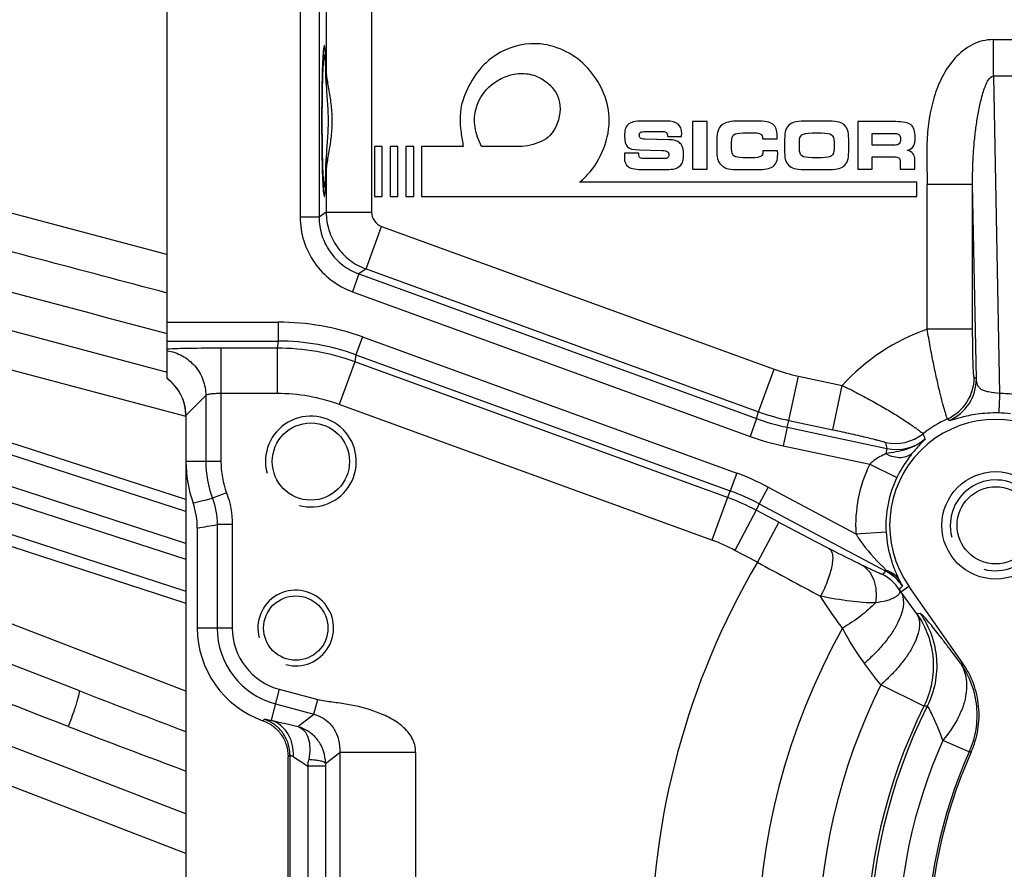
# Model space of a CAD drawing. Header units: millimetres. Extents: x 0 to 1189, y 0 to 841.
# Tile 31 of 68: x 450 to 503, y 402 to 447. Entities that reach past the tile are written whole.
import ezdxf

# ---------------------------------------------------------------- set-up
doc = ezdxf.new("R2010")
doc.units = ezdxf.units.MM
doc.header["$LTSCALE"] = 65.395
doc.layers.get('0').update_dxf_attribs({"linetype": 'CONTINUOUS'})
doc.layers.add('3_ALL_AXES', color=7, linetype='CONTINUOUS')
doc.layers.add('LAY0001', color=7, linetype='CONTINUOUS')
doc.styles.get("Standard").update_dxf_attribs({"font": 'arial.ttf'})
doc.dimstyles.new('DIMSTYLE_2', dxfattribs={"dimtxt": 3, "dimasz": 3, "dimexe": 2, "dimexo": 1.5, "dimgap": 0.75, "dimtad": 1, "dimdec": 1, "dimlfac": 2.5, "dimdsep": 46, "dimtxsty": 'Standard', "dimblk": '_FILLED', "dimblk1": '_FILLED', "dimblk2": '_FILLED', "dimcen": 0.09, "dimadec": 1, "dimazin": 2, "dimtp": 0.5, "dimtm": 0.5, "dimtfac": 1, "dimtdec": 1, "dimtofl": 0, "dimtmove": 0, "dimatfit": 3, "dimldrblk": '_FILLED', "dimfxl": 0, "dimtolj": 1, "dimarcsym": 0})
doc.dimstyles.new('DIMSTYLE_4', dxfattribs={"dimtxt": 3, "dimasz": 3, "dimexe": 2, "dimexo": 1.5, "dimgap": 0.75, "dimtad": 1, "dimdec": 1, "dimlfac": 2.5, "dimdsep": 46, "dimtxsty": 'Standard', "dimblk": '_FILLED', "dimblk1": '_FILLED', "dimblk2": '_FILLED', "dimcen": 0.09, "dimadec": 1, "dimazin": 2, "dimtp": 0.8, "dimtm": 0.8, "dimtfac": 1, "dimtdec": 1, "dimtofl": 0, "dimtmove": 0, "dimatfit": 3, "dimldrblk": '_FILLED', "dimfxl": 0, "dimtolj": 1, "dimarcsym": 0})

# ---------------------------------------------------------------- blocks, each defined once
blk = doc.blocks.new('_FILLED')
at = {"color": 0, "linetype": 'ByBlock'}
blk.add_solid([(0, 0), (-1, 0.25), (-1, -0.25)], dxfattribs=at)
blk = doc.blocks.new('*D10')
at = {"color": 2, "linetype": 'Continuous'}
for p, q in [((704.574, 569.679), (376.741, 569.679)), ((378.741, 569.679), (378.741, 483.679)), ((378.741, 397.679), (378.741, 483.679)), ((501.79, 397.679), (376.741, 397.679))]:
    blk.add_line(p, q, dxfattribs=at)
at = {"color": 2, "linetype": 'Continuous', "xscale": 3, "yscale": 3, "zscale": 3}
for p, rotation in [((378.741, 569.679), 90), ((378.741, 397.679), 270)]:
    blk.add_blockref('_FILLED', p, dxfattribs=dict(at, rotation=rotation))
at = {"color": 2, "linetype": 'Continuous', "insert": (374.991, 483.679), "char_height": 3, "width": 6.99257, "attachment_point": 2, "rotation": 90, "line_spacing_factor": 0.9}
blk.add_mtext('430', dxfattribs=at)
blk = doc.blocks.new('*D11')
at = {"color": 2, "linetype": 'Continuous'}
for p, q in [((704.574, 569.679), (365.421, 569.679)), ((367.421, 569.679), (367.421, 450.479)), ((367.421, 331.279), (367.421, 450.479)), ((474.874, 331.279), (365.421, 331.279))]:
    blk.add_line(p, q, dxfattribs=at)
at = {"color": 2, "linetype": 'Continuous', "xscale": 3, "yscale": 3, "zscale": 3}
for p, rotation in [((367.421, 569.679), 90), ((367.421, 331.279), 270)]:
    blk.add_blockref('_FILLED', p, dxfattribs=dict(at, rotation=rotation))
at = {"color": 2, "linetype": 'Continuous', "insert": (363.671, 450.479), "char_height": 3, "width": 6.99257, "attachment_point": 2, "rotation": 90, "line_spacing_factor": 0.9}
blk.add_mtext('596', dxfattribs=at)
blk = doc.blocks.new('*D12')
at = {"color": 2, "linetype": 'Continuous'}
for p, q in [((458.274, 450.308), (458.274, 591.679)), ((524.674, 420.562), (524.674, 591.679)), ((458.274, 589.679), (491.474, 589.679)), ((524.674, 589.679), (491.474, 589.679))]:
    blk.add_line(p, q, dxfattribs=at)
at = {"color": 2, "linetype": 'Continuous', "xscale": 3, "yscale": 3, "zscale": 3, "rotation": 180}
blk.add_blockref('_FILLED', (458.274, 589.679), dxfattribs=at)
at = {"color": 2, "linetype": 'Continuous', "xscale": 3, "yscale": 3, "zscale": 3}
blk.add_blockref('_FILLED', (524.674, 589.679), dxfattribs=at)
at = {"color": 2, "linetype": 'Continuous', "insert": (491.474, 593.429), "char_height": 3, "width": 6.99257, "attachment_point": 2, "line_spacing_factor": 0.9}
blk.add_mtext('166', dxfattribs=at)

msp = doc.modelspace()

# ---------------------------------------------------------------- linework, layer by layer
at = {"color": 7, "linetype": 'Continuous'}
for p, q in [((458.274, 428.065), (458.274, 458.832)), ((477.826, 445.763), (477.474, 445.763)), ((484.645, 441.673), (483.478, 441.673)), ((486.032, 441.643), (486.032, 439.139)), ((486.798, 441.643), (486.032, 441.643)), ((486.798, 439.139), (486.798, 441.643)), ((489.357, 441.673), (488.503, 441.673)), ((493.042, 441.673), (492.142, 441.673)), ((494.757, 441.643), (494.757, 439.139)), ((496.768, 441.643), (494.757, 441.643)), ((483.584, 441.123), (484.465, 441.123)), ((412.558, 440.574), (458.274, 428.405)), ((484.78, 440.689), (483.522, 440.71)), ((484.717, 440.874), (484.717, 440.864)), ((484.717, 440.864), (485.454, 440.864)), ((487.321, 440.71), (487.321, 440.027)), ((488.099, 440.207), (488.099, 440.555)), ((488.716, 441.048), (489.328, 441.048)), ((489.732, 440.765), (489.732, 440.74)), ((489.732, 440.74), (490.499, 440.74)), ((490.899, 440.71), (490.899, 440.027)), ((491.678, 440.207), (491.678, 440.555)), ((492.349, 441.048), (492.838, 441.048)), ((493.509, 440.568), (493.509, 440.213)), ((494.284, 440.042), (494.284, 440.74)), ((495.524, 440.407), (495.524, 441.019)), ((495.524, 441.019), (496.74, 441.019)), ((469.226, 440.323), (469.226, 437.679)), ((469.642, 440.323), (469.226, 440.323)), ((469.642, 437.679), (469.642, 440.323)), ((470.058, 440.323), (470.058, 437.679)), ((470.474, 440.323), (470.058, 440.323)), ((470.474, 437.679), (470.474, 440.323)), ((470.89, 440.323), (470.89, 437.679)), ((471.306, 440.323), (470.89, 440.323)), ((471.306, 437.679), (471.306, 440.323)), ((471.722, 440.323), (471.722, 437.679)), ((473.926, 440.323), (471.722, 440.323)), ((477.022, 440.323), (474.882, 440.323)), ((483.209, 440.148), (484.41, 440.121)), ((489.752, 440.106), (489.752, 440.079)), ((490.527, 440.106), (489.752, 440.106)), ((496.74, 440.407), (495.524, 440.407)), ((483.199, 439.973), (482.444, 439.971)), ((483.199, 439.928), (483.199, 439.973)), ((484.517, 439.687), (483.557, 439.687)), ((489.16, 439.734), (488.716, 439.734)), ((492.838, 439.734), (492.352, 439.734)), ((495.524, 439.139), (495.524, 439.78)), ((495.524, 439.78), (496.664, 439.78)), ((497.009, 439.521), (497.009, 439.139)), ((497.774, 439.139), (497.774, 439.652)), ((483.485, 439.109), (484.504, 439.109)), ((486.032, 439.139), (486.798, 439.139)), ((488.503, 439.109), (489.357, 439.109)), ((492.145, 439.109), (493.042, 439.109)), ((494.757, 439.139), (495.524, 439.139)), ((497.009, 439.139), (497.774, 439.139)), ((458.259, 434.617), (445.422, 438.035)), ((497.874, 438.443), (480.07, 438.443)), ((497.874, 437.679), (497.874, 438.443)), ((469.226, 437.679), (469.642, 437.679)), ((470.058, 437.679), (470.474, 437.679)), ((470.89, 437.679), (471.306, 437.679)), ((471.722, 437.679), (497.874, 437.679)), ((459.265, 421.034), (409.918, 437.068)), ((408.682, 433.264), (459.265, 416.828)), ((453.62, 411.57), (408.758, 428.876)), ((459.265, 426.198), (459.265, 369.16)), ((459.274, 426.116), (459.274, 423.679)), ((459.874, 420.164), (459.874, 414.879)), ((459.265, 402.962), (436.837, 411.613)), ((464.669, 379.758), (464.669, 408.093))]:
    msp.add_line(p, q, dxfattribs=at)
at = {"color": 9, "linetype": 'Continuous'}
for p, q in [((465.308, 448.808), (465.308, 436.598)), ((466.307, 448.808), (466.307, 436.598)), ((501.93, 444.051), (501.93, 445.979)), ((501.93, 445.979), (503.417, 445.979)), ((501.93, 444.051), (502.253, 427.281)), ((503.417, 444.051), (501.93, 444.051)), ((411.297, 438.84), (459.262, 426.072)), ((498.432, 430.67), (498.432, 438.326)), ((500.83, 438.326), (498.432, 438.326)), ((501.027, 428.046), (500.83, 438.326)), ((500.83, 430.67), (500.83, 438.326)), ((459.265, 421.665), (410.79, 437.416)), ((466.307, 436.598), (465.308, 436.598)), ((466.682, 436.861), (466.307, 436.598)), ((459.265, 419.352), (408.664, 435.793)), ((408.417, 435.032), (459.265, 418.511)), ((468.786, 433.855), (468.412, 433.593)), ((468.412, 433.593), (468.07, 432.654)), ((468.412, 433.593), (489.416, 425.948)), ((409.183, 432.47), (459.265, 416.198)), ((468.07, 432.654), (489.074, 425.009)), ((459.265, 411.536), (408.756, 431.02)), ((458.274, 431.045), (464.153, 431.045)), ((464.153, 431.045), (464.153, 430.045)), ((500.83, 430.67), (498.432, 430.67)), ((468.597, 430.261), (468.255, 429.322)), ((468.597, 430.261), (488.366, 423.065)), ((458.274, 430.045), (464.153, 430.045)), ((461.122, 429.671), (461.122, 423.679)), ((464.087, 429.671), (461.122, 429.671)), ((464.153, 430.045), (464.087, 429.671)), ((464.087, 429.671), (464.087, 427.272)), ((468.255, 429.322), (468.189, 428.948)), ((468.255, 429.322), (488.024, 422.126)), ((468.189, 428.948), (467.368, 426.694)), ((487.872, 421.784), (468.189, 428.948)), ((460.322, 427.164), (459.274, 426.116)), ((460.322, 427.164), (460.322, 423.679)), ((464.087, 427.272), (461.122, 427.272)), ((487.051, 419.53), (467.368, 426.694)), ((489.416, 425.948), (489.519, 426.309)), ((489.416, 425.948), (489.074, 425.009)), ((491.024, 425.487), (490.816, 424.51)), ((491.024, 425.487), (491.127, 425.848)), ((491.024, 425.487), (496.296, 424.367)), ((490.816, 424.51), (495.393, 423.537)), ((496.296, 424.367), (496.238, 424.091)), ((461.122, 423.679), (459.274, 423.679)), ((495.393, 423.537), (496.831, 422.839)), ((488.366, 423.065), (488.024, 422.126)), ((490.022, 422.328), (489.553, 421.446)), ((490.022, 422.328), (494.663, 419.861)), ((461.42, 422.021), (460.671, 421.742)), ((488.024, 422.126), (487.872, 421.784)), ((487.872, 421.784), (487.051, 419.53)), ((489.553, 421.446), (489.4, 421.103)), ((489.553, 421.446), (496.239, 417.891)), ((489.4, 421.103), (488.274, 418.985)), ((490.588, 420.472), (489.4, 421.103)), ((460.922, 420.347), (460.922, 414.879)), ((461.722, 420.347), (460.922, 420.347)), ((461.722, 420.347), (461.722, 414.879)), ((490.588, 420.472), (489.462, 418.354)), ((494.663, 419.861), (496.259, 419.957)), ((489.462, 418.354), (488.274, 418.985)), ((496.268, 417.946), (496.239, 417.891)), ((497.887, 415.629), (497.038, 416.799)), ((498.066, 415.643), (497.887, 415.629)), ((461.722, 414.879), (459.874, 414.879)), ((464.206, 411.641), (463.768, 410.005)), ((464.206, 411.641), (466.24, 411.096)), ((498.256, 410.75), (495.977, 411.878)), ((466.033, 410.324), (466.24, 411.096)), ((463.999, 410.869), (466.033, 410.324)), ((498.43, 410.752), (498.256, 410.75)), ((465.182, 409.671), (466.033, 410.324)), ((500.641, 408.328), (499.254, 408.943)), ((466.645, 407.726), (467.407, 408.31)), ((467.407, 408.31), (467.407, 380.253)), ((471.405, 408.31), (467.407, 408.31)), ((471.405, 408.31), (471.405, 387.099)), ((464.768, 408.164), (464.768, 379.701)), ((465.706, 407.585), (465.706, 381.024)), ((466.644, 407.585), (465.706, 407.585)), ((466.644, 407.585), (466.644, 381.024))]:
    msp.add_line(p, q, dxfattribs=at)
at = {"color": 7, "linetype": 'Continuous'}
for radius in [2.84, 2.04]:
    msp.add_circle((502.046, 420.306), radius, dxfattribs=at)
for centre, radius, start, end in [((524.674, 397.679), 130.8, 73.06509, 349.87209), ((524.674, 397.679), 122.8, 71.3004, 349.20448), ((456.876, 426.117), 2.398, 50.8658, 54.3413), ((456.876, 426.117), 2.398, 12.6996, 50.865), ((456.878, 426.117), 2.395, 11.894, 12.7057), ((457.262, 426.198), 2.003, 10.7208, 11.8938), ((457.26, 426.197), 2.005, 9.1798, 10.7208), ((457.26, 426.197), 2.005, 8.4466, 9.1798), ((457.259, 426.197), 2.006, 0.0064, 8.4415), ((465.874, 423.679), 6.6, 180, 199.3723), ((455.848, 420.159), 4.026, 0.0687, 19.3036), ((465.074, 414.879), 5.2, 180, 250.4977)]:
    msp.add_arc(centre, radius, start, end, dxfattribs=at)
at = {"color": 9, "linetype": 'Continuous'}
for centre, radius, start, end in [((524.674, 397.679), 122.104, 93.89325, 158.10675), ((524.674, 397.679), 117.801, 94.02134, 157.97866), ((464.153, 418.053), 12.992, 70, 90), ((464.087, 417.675), 11.996, 70.0024, 89.9976), ((464.153, 418.054), 11.991, 69.9989, 90.0011), ((498.509, 428.124), 2.402, 294.3801, 359.9507), ((483.932, 401.81), 31.314, 56.9116, 57.1658), ((498.626, 428.048), 2.402, 293.8724, 359.95), ((464.087, 417.678), 9.594, 69.9999, 90.0001), ((502.046, 419.489), 7.794, 82.2756, 88.4793), ((502.046, 420.454), 5.795, 82.2259, 88.4694), ((493.521, 437.231), 12.006, 250.0045, 257.9955), ((487.855, 412.414), 17.846, 48.8504, 49.2632), ((493.522, 437.233), 13.008, 250.0049, 257.9951), ((518.665, 432.459), 21.723, 199.6657, 200.4832), ((534.441, 433.643), 39.257, 193.1944, 193.6686), ((496.795, 426.711), 2.397, 257.9827, 309.3586), ((465.874, 423.679), 5.551, 180, 200.4191), ((465.874, 423.679), 4.752, 180, 200.4191), ((502.046, 420.306), 7.397, 154.1011, 183.4547), ((483.916, 410.842), 13.008, 62.0049, 69.9951), ((502.046, 420.306), 5.798, 154.1011, 183.4547), ((483.917, 410.845), 12.006, 62.0045, 69.9955), ((447.44, 473.194), 53.126, 283.2843, 284.4215), ((483.763, 410.498), 12.01, 62.0058, 69.9942), ((440.279, 535.048), 116.543, 279.67933, 280.20271), ((612.535, 649.715), 259.66, 241.98892, 242.65769), ((483.765, 410.503), 9.606, 62.0049, 69.9951), ((524.674, 397.679), 40.833, 149.5802, 210.4198), ((727.63, 857.263), 499.365, 241.51417, 241.94865), ((546.406, 372.067), 67.945, 137.59059, 137.79357), ((494.949, 415.593), 2.401, 33.6033, 61.9821), ((495.114, 415.774), 2.397, 33.1716, 62.008), ((522.502, 390.364), 36.855, 133.5268, 133.8954), ((501.879, 420.408), 6.038, 215.2631, 216.6966), ((465.074, 414.879), 4.151, 180, 255), ((465.074, 414.879), 3.352, 180, 255), ((524.674, 397.679), 35.199, 150.7581, 209.2419), ((503.747, 419.624), 10.879, 205.8894, 217.437), ((923.807, 1630.43), 1306.405, 248.905376, 249.170505), ((524.674, 397.679), 32.018, 153.6733, 206.3267), ((524.674, 397.679), 29.474, 153.6733, 206.3267), ((524.674, 397.679), 29.32, 153.5197, 206.4803), ((453.522, 420.338), 14.272, 313.4533, 313.9008), ((686.141, 1014.651), 648.321, 248.929271, 249.516099), ((524.674, 397.679), 27.803, 156.1013, 203.8987), ((524.674, 397.679), 26.287, 156.1013, 203.8987), ((450.421, 428.255), 24.688, 305.2484, 305.5309), ((455.009, 409.638), 10.892, 349.1346, 350.9321), ((489.851, 407.586), 23.207, 179.6553, 180.0026)]:
    msp.add_arc(centre, radius, start, end, dxfattribs=at)
at = {"color": 2, "linetype": 'Continuous'}
for centre, radius in [((465.874, 423.679), 2.4), ((502.046, 420.306), 2.4), ((465.074, 414.879), 2)]:
    msp.add_arc(centre, radius, 255, 195, dxfattribs=at)
msp.add_ellipse((466.581, 441.679), major_axis=(0, 4), ratio=0.034921, start_param=5.478028, end_param=10.229935, dxfattribs=at)
at = {"color": 7, "linetype": 'Continuous'}
msp.add_ellipse((456.872, 426.113), major_axis=(-1.699, -1.699), ratio=0.998783, start_param=8.639989, end_param=9.587646, dxfattribs=at)
for points, knots in [([(477.474, 445.763), (476.732, 445.721), (475.081, 445.105), (474.176, 443.599), (473.894, 442.751)], [0, 0, 0, 0, 0.453973, 1, 1, 1, 1]), ([(474.882, 440.323), (474.731, 440.644), (474.472, 441.319), (474.536, 442.548), (475.195, 443.493), (476.053, 444.016), (476.828, 444.229), (477.674, 444.147), (478.361, 443.743), (478.739, 443.33), (478.862, 443.094), (478.879, 443.058)], [0, 0, 0, 0, 0.140529, 0.281331, 0.47051, 0.567651, 0.67609, 0.782993, 0.894955, 0.98415, 1, 1, 1, 1]), ([(480.622, 438.987), (481.302, 439.826), (482.094, 441.984), (481.026, 443.94), (480.362, 444.611)], [0, 0, 0, 0, 0.533691, 1, 1, 1, 1]), ([(473.894, 442.751), (473.715, 442.216), (473.748, 441.364), (473.878, 440.567), (473.926, 440.323)], [0, 0, 0, 0, 0.69386, 1, 1, 1, 1]), ([(478.879, 443.058), (478.961, 442.885), (479.145, 442.194), (478.906, 441.455), (478.614, 441.043)], [0, 0, 0, 0, 0.274758, 1, 1, 1, 1]), ([(478.614, 441.043), (478.385, 440.728), (477.797, 440.45), (477.222, 440.348), (477.022, 440.323)], [0, 0, 0, 0, 0.657666, 1, 1, 1, 1]), ([(463.338, 409.977), (463.53, 409.909), (463.896, 409.712), (464.329, 409.265), (464.606, 408.708), (464.669, 408.297), (464.669, 408.093)], [0, 0, 0, 0, 0.25, 0.5, 0.75, 1, 1, 1, 1])]:
    msp.add_open_spline(points, degree=3, knots=knots, dxfattribs=at)
for points in [[(480.362, 444.611), (479.717, 445.279), (478.753, 445.709), (477.826, 445.763)], [(482.903, 441.629), (482.785, 441.599), (482.689, 441.55), (482.618, 441.481)], [(483.478, 441.673), (483.212, 441.673), (483.021, 441.658), (482.903, 441.629)], [(485.268, 441.515), (485.141, 441.619), (484.934, 441.673), (484.645, 441.673)], [(488.503, 441.673), (488.055, 441.673), (487.746, 441.601), (487.576, 441.46)], [(489.964, 441.635), (489.833, 441.66), (489.631, 441.673), (489.357, 441.673)], [(490.272, 441.511), (490.196, 441.569), (490.094, 441.611), (489.964, 441.635)], [(491.506, 441.633), (491.367, 441.606), (491.256, 441.56), (491.172, 441.498)], [(492.142, 441.673), (491.858, 441.673), (491.646, 441.66), (491.506, 441.633)], [(493.679, 441.633), (493.538, 441.66), (493.326, 441.673), (493.042, 441.673)], [(494.015, 441.498), (493.931, 441.56), (493.82, 441.606), (493.679, 441.633)], [(497.578, 441.466), (497.434, 441.584), (497.165, 441.643), (496.768, 441.643)], [(482.482, 441.25), (482.454, 441.155), (482.44, 441.037), (482.44, 440.895)], [(482.618, 441.481), (482.555, 441.419), (482.509, 441.342), (482.482, 441.25)], [(483.222, 440.926), (483.222, 440.999), (483.246, 441.049), (483.293, 441.079)], [(483.293, 441.079), (483.34, 441.108), (483.436, 441.123), (483.584, 441.123)], [(484.465, 441.123), (484.549, 441.123), (484.611, 441.101), (484.653, 441.061)], [(484.653, 441.061), (484.695, 441.019), (484.717, 440.957), (484.717, 440.874)], [(485.461, 441.002), (485.461, 441.238), (485.397, 441.409), (485.268, 441.515)], [(487.576, 441.46), (487.405, 441.318), (487.321, 441.068), (487.321, 440.71)], [(490.447, 441.266), (490.41, 441.369), (490.351, 441.451), (490.272, 441.511)], [(490.504, 440.881), (490.504, 441.036), (490.484, 441.164), (490.447, 441.266)], [(490.963, 441.207), (490.919, 441.085), (490.899, 440.918), (490.899, 440.71)], [(491.172, 441.498), (491.074, 441.426), (491.005, 441.328), (490.963, 441.207)], [(494.218, 441.209), (494.175, 441.33), (494.108, 441.428), (494.015, 441.498)], [(494.284, 440.74), (494.284, 440.93), (494.262, 441.086), (494.218, 441.209)], [(497.794, 440.822), (497.794, 441.133), (497.722, 441.349), (497.578, 441.466)], [(482.44, 440.895), (482.44, 440.615), (482.492, 440.424), (482.598, 440.319)], [(483.286, 440.77), (483.242, 440.802), (483.222, 440.854), (483.222, 440.926)], [(483.522, 440.71), (483.407, 440.718), (483.328, 440.738), (483.286, 440.77)], [(485.385, 440.496), (485.267, 440.617), (485.065, 440.685), (484.78, 440.689)], [(485.454, 440.864), (485.457, 440.905), (485.459, 440.933), (485.459, 440.952)], [(485.459, 440.952), (485.459, 440.969), (485.461, 440.985), (485.461, 441.002)], [(488.099, 440.555), (488.099, 440.757), (488.136, 440.888), (488.21, 440.952)], [(488.21, 440.952), (488.284, 441.016), (488.454, 441.048), (488.716, 441.048)], [(489.328, 441.048), (489.468, 441.048), (489.571, 441.024), (489.634, 440.979)], [(489.634, 440.979), (489.698, 440.933), (489.732, 440.863), (489.732, 440.765)], [(490.499, 440.74), (490.501, 440.757), (490.502, 440.775), (490.502, 440.795)], [(490.502, 440.795), (490.502, 440.815), (490.504, 440.844), (490.504, 440.881)], [(491.678, 440.555), (491.678, 440.747), (491.72, 440.876), (491.806, 440.944)], [(491.806, 440.944), (491.891, 441.012), (492.073, 441.048), (492.349, 441.048)], [(492.838, 441.048), (493.107, 441.048), (493.287, 441.012), (493.376, 440.945)], [(493.376, 440.945), (493.464, 440.878), (493.509, 440.752), (493.509, 440.568)], [(496.74, 441.019), (496.835, 441.019), (496.906, 440.995), (496.949, 440.951)], [(496.949, 440.951), (496.993, 440.906), (497.015, 440.834), (497.015, 440.736)], [(497.015, 440.736), (497.015, 440.612), (496.993, 440.525), (496.953, 440.477)], [(497.698, 440.339), (497.762, 440.444), (497.794, 440.605), (497.794, 440.822)], [(482.598, 440.319), (482.704, 440.213), (482.908, 440.155), (483.209, 440.148)], [(484.41, 440.121), (484.563, 440.109), (484.662, 440.087), (484.708, 440.055)], [(484.708, 440.055), (484.756, 440.022), (484.78, 439.968), (484.78, 439.894)], [(485.561, 439.875), (485.561, 440.168), (485.503, 440.375), (485.385, 440.496)], [(487.321, 440.027), (487.321, 439.849), (487.342, 439.702), (487.389, 439.586)], [(488.223, 439.835), (488.139, 439.902), (488.099, 440.025), (488.099, 440.207)], [(489.752, 440.079), (489.752, 439.946), (489.714, 439.855), (489.638, 439.806)], [(490.529, 440.087), (490.527, 440.096), (490.527, 440.102), (490.527, 440.106)], [(490.534, 439.924), (490.534, 439.96), (490.533, 440.013), (490.529, 440.087)], [(490.899, 440.027), (490.899, 439.835), (490.919, 439.68), (490.962, 439.564)], [(491.812, 439.835), (491.721, 439.902), (491.678, 440.025), (491.678, 440.207)], [(493.509, 440.213), (493.509, 440.028), (493.464, 439.902), (493.376, 439.835)], [(494.219, 439.571), (494.262, 439.692), (494.284, 439.849), (494.284, 440.042)], [(496.953, 440.477), (496.913, 440.43), (496.84, 440.407), (496.74, 440.407)], [(497.377, 440.128), (497.527, 440.163), (497.634, 440.234), (497.698, 440.339)], [(497.674, 439.96), (497.607, 440.04), (497.508, 440.096), (497.377, 440.128)], [(482.435, 439.845), (482.434, 439.812), (482.434, 439.786), (482.434, 439.773)], [(482.434, 439.773), (482.434, 439.517), (482.504, 439.342), (482.645, 439.248)], [(482.444, 439.971), (482.44, 439.921), (482.437, 439.879), (482.435, 439.845)], [(483.267, 439.735), (483.221, 439.769), (483.199, 439.833), (483.199, 439.928)], [(483.557, 439.687), (483.409, 439.687), (483.313, 439.702), (483.267, 439.735)], [(484.719, 439.734), (484.679, 439.702), (484.611, 439.687), (484.517, 439.687)], [(484.78, 439.894), (484.78, 439.82), (484.759, 439.766), (484.719, 439.734)], [(485.496, 439.472), (485.54, 439.566), (485.561, 439.701), (485.561, 439.875)], [(487.389, 439.586), (487.435, 439.47), (487.509, 439.373), (487.61, 439.294)], [(488.716, 439.734), (488.471, 439.734), (488.306, 439.768), (488.223, 439.835)], [(489.638, 439.806), (489.562, 439.758), (489.402, 439.734), (489.16, 439.734)], [(490.284, 439.277), (490.369, 439.339), (490.433, 439.423), (490.474, 439.527)], [(490.474, 439.527), (490.514, 439.632), (490.534, 439.763), (490.534, 439.924)], [(490.962, 439.564), (491.005, 439.448), (491.074, 439.354), (491.171, 439.282)], [(492.352, 439.734), (492.083, 439.734), (491.903, 439.768), (491.812, 439.835)], [(493.376, 439.835), (493.287, 439.768), (493.107, 439.734), (492.838, 439.734)], [(494.015, 439.284), (494.108, 439.354), (494.175, 439.45), (494.219, 439.571)], [(496.664, 439.78), (496.8, 439.78), (496.891, 439.761), (496.938, 439.724)], [(496.938, 439.724), (496.985, 439.687), (497.009, 439.618), (497.009, 439.521)], [(497.774, 439.652), (497.774, 439.778), (497.74, 439.88), (497.674, 439.96)], [(480.07, 438.443), (480.268, 438.609), (480.456, 438.789), (480.622, 438.987)], [(482.645, 439.248), (482.787, 439.154), (483.066, 439.109), (483.485, 439.109)], [(484.504, 439.109), (484.722, 439.109), (484.889, 439.119), (485.005, 439.136)], [(485.005, 439.136), (485.119, 439.154), (485.212, 439.184), (485.279, 439.228)], [(485.279, 439.228), (485.38, 439.295), (485.452, 439.376), (485.496, 439.472)], [(487.61, 439.294), (487.697, 439.226), (487.801, 439.178), (487.926, 439.15)], [(487.926, 439.15), (488.049, 439.124), (488.24, 439.109), (488.503, 439.109)], [(489.357, 439.109), (489.619, 439.109), (489.819, 439.122), (489.956, 439.147)], [(489.956, 439.147), (490.092, 439.173), (490.201, 439.216), (490.284, 439.277)], [(491.171, 439.282), (491.256, 439.22), (491.367, 439.174), (491.503, 439.148)], [(491.503, 439.148), (491.637, 439.122), (491.853, 439.109), (492.145, 439.109)], [(493.042, 439.109), (493.331, 439.109), (493.544, 439.122), (493.682, 439.148)], [(493.682, 439.148), (493.82, 439.174), (493.931, 439.22), (494.015, 439.284)]]:
    msp.add_open_spline(points, degree=3, dxfattribs=at)
at = {"color": 9, "linetype": 'Continuous'}
for points, knots in [([(501.93, 445.979), (501.737, 445.979), (501.347, 445.931), (500.617, 445.656), (499.848, 445.027), (499.203, 444.047), (498.772, 442.96), (498.516, 441.819), (498.403, 440.657), (498.398, 439.491), (498.432, 438.715), (498.432, 438.326)], [0, 0, 0, 0, 0.062474, 0.124964, 0.249494, 0.37439, 0.499435, 0.624542, 0.749684, 0.874841, 1, 1, 1, 1]), ([(500.83, 438.326), (500.824, 438.826), (500.837, 439.576), (500.914, 440.573), (501, 441.317), (501.115, 442.055), (501.24, 442.662), (501.367, 443.141), (501.462, 443.433), (501.559, 443.664), (501.664, 443.873), (501.81, 444.057), (501.93, 444.051)], [0, 0, 0, 0, 0.251252, 0.377283, 0.502955, 0.62811, 0.75271, 0.814844, 0.876918, 0.907981, 0.939117, 1, 1, 1, 1]), ([(465.308, 436.598), (465.308, 436.173), (465.439, 435.316), (466.013, 434.153), (466.909, 433.216), (467.67, 432.8), (468.07, 432.654)], [0, 0, 0, 0, 0.249999, 0.499997, 0.749996, 1, 1, 1, 1]), ([(466.307, 436.598), (466.307, 436.274), (466.407, 435.621), (466.844, 434.735), (467.527, 434.021), (468.107, 433.704), (468.412, 433.593)], [0, 0, 0, 0, 0.249998, 0.499997, 0.749998, 1, 1, 1, 1]), ([(499.501, 425.936), (499.493, 425.946), (499.48, 425.986), (499.451, 426.063), (499.414, 426.185), (499.365, 426.347), (499.308, 426.55), (499.214, 426.894), (499.083, 427.407), (498.919, 428.11), (498.75, 428.907), (498.584, 429.771), (498.481, 430.366), (498.432, 430.67)], [0, 0, 0, 0, 0.007937, 0.025079, 0.051299, 0.086345, 0.129871, 0.181444, 0.306621, 0.457015, 0.626927, 0.81011, 1, 1, 1, 1]), ([(500.911, 428.122), (500.905, 428.125), (500.901, 428.15), (500.892, 428.191), (500.886, 428.261), (500.878, 428.353), (500.871, 428.467), (500.861, 428.66), (500.851, 428.942), (500.842, 429.322), (500.835, 429.747), (500.831, 430.201), (500.83, 430.512), (500.83, 430.67)], [0, 0, 0, 0, 0.007872, 0.025393, 0.052575, 0.089034, 0.134212, 0.187449, 0.315173, 0.466195, 0.634534, 0.814378, 1, 1, 1, 1]), ([(461.122, 429.671), (460.565, 429.671), (459.616, 429.661), (458.666, 429.637), (458.274, 429.61)], [0, 0, 0, 0, 0.585944, 1, 1, 1, 1]), ([(458.274, 429.537), (458.554, 429.495), (459.104, 429.31), (459.777, 428.764), (460.219, 428.019), (460.322, 427.448), (460.322, 427.164)], [0, 0, 0, 0, 0.249985, 0.500027, 0.750054, 1, 1, 1, 1]), ([(502.253, 427.281), (502.06, 427.299), (501.789, 427.328), (501.463, 427.401), (501.285, 427.48), (501.16, 427.595), (501.085, 427.734), (501.043, 427.886), (501.031, 427.992), (501.027, 428.046)], [0, 0, 0, 0, 0.356583, 0.498746, 0.613489, 0.711207, 0.804774, 0.900861, 1, 1, 1, 1]), ([(461.122, 427.272), (461.021, 427.272), (460.835, 427.268), (460.616, 427.249), (460.473, 427.227), (460.397, 427.209), (460.349, 427.192), (460.325, 427.174), (460.322, 427.164)], [0, 0, 0, 0, 0.368207, 0.682844, 0.805869, 0.900473, 0.964517, 1, 1, 1, 1]), ([(502.253, 427.281), (502.248, 427.142), (502.241, 426.945), (502.23, 426.699), (502.223, 426.551), (502.217, 426.431), (502.212, 426.341), (502.205, 426.283), (502.204, 426.254), (502.201, 426.246)], [0, 0, 0, 0, 0.401364, 0.570379, 0.714408, 0.831059, 0.918395, 0.974987, 1, 1, 1, 1]), ([(502.201, 426.246), (502.004, 426.252), (501.626, 426.245), (501.095, 426.189), (500.639, 426.108), (500.272, 426.02), (499.994, 425.944), (499.814, 425.892), (499.709, 425.864), (499.656, 425.852), (499.622, 425.848), (499.602, 425.848), (499.598, 425.852)], [0, 0, 0, 0, 0.222618, 0.428368, 0.605199, 0.747817, 0.856182, 0.932656, 0.959798, 0.979918, 0.993208, 1, 1, 1, 1]), ([(498.315, 424.858), (498.026, 424.617), (497.513, 424.346), (496.785, 424.175), (496.418, 424.126), (496.238, 424.091)], [0, 0, 0, 0, 0.50401, 0.754252, 1, 1, 1, 1]), ([(498.315, 424.858), (498.269, 424.813), (498.046, 424.589), (497.835, 424.353), (497.676, 424.158)], [0, 0, 0, 0, 0.204688, 1, 1, 1, 1]), ([(496.238, 424.091), (496.166, 424.059), (495.862, 423.912), (495.574, 423.721), (495.393, 423.537)], [0, 0, 0, 0, 0.234387, 1, 1, 1, 1]), ([(496.238, 424.091), (496.37, 424.026), (496.637, 423.927), (497.041, 423.881), (497.404, 423.949), (497.601, 424.079), (497.676, 424.158)], [0, 0, 0, 0, 0.289516, 0.552905, 0.787181, 1, 1, 1, 1]), ([(497.676, 424.158), (497.608, 424.074), (497.287, 423.662), (497.012, 423.212), (496.831, 422.839)], [0, 0, 0, 0, 0.206448, 1, 1, 1, 1]), ([(494.663, 419.861), (494.771, 419.672), (495.235, 418.975), (495.819, 418.37), (496.268, 417.946)], [0, 0, 0, 0, 0.260233, 1, 1, 1, 1]), ([(496.259, 419.957), (496.29, 419.444), (496.424, 418.723), (496.729, 417.892), (496.885, 417.556), (496.955, 417.412)], [0, 0, 0, 0, 0.580944, 0.819251, 1, 1, 1, 1]), ([(493.272, 419.064), (493.37, 418.998), (493.44, 418.77), (493.438, 418.463), (493.394, 418.14), (493.303, 417.777), (493.122, 417.236), (492.938, 416.83), (492.797, 416.56)], [0, 0, 0, 0, 0.13339, 0.232963, 0.35525, 0.497652, 0.656069, 1, 1, 1, 1]), ([(494.97, 418.21), (494.845, 418.27), (494.276, 418.549), (493.712, 418.837), (493.272, 419.064)], [0, 0, 0, 0, 0.21872, 1, 1, 1, 1]), ([(494.97, 418.21), (495.114, 418.127), (495.38, 417.893), (495.638, 417.408), (495.751, 416.827), (495.728, 416.417), (495.695, 416.209)], [0, 0, 0, 0, 0.221546, 0.459004, 0.71886, 1, 1, 1, 1]), ([(496.077, 417.713), (496.074, 417.71), (496.059, 417.715), (496.036, 417.72), (495.997, 417.735), (495.93, 417.762), (495.828, 417.806), (495.688, 417.869), (495.529, 417.942), (495.288, 418.056), (495.1, 418.147), (494.97, 418.21)], [0, 0, 0, 0, 0.009905, 0.032246, 0.065282, 0.107215, 0.212479, 0.34006, 0.485113, 0.644626, 1, 1, 1, 1]), ([(496.268, 417.946), (496.411, 417.899), (496.679, 417.761), (496.881, 417.536), (496.955, 417.412)], [0, 0, 0, 0, 0.510535, 1, 1, 1, 1]), ([(496.268, 417.946), (496.436, 417.832), (496.753, 417.575), (497.011, 417.257), (497.121, 417.086)], [0, 0, 0, 0, 0.498773, 1, 1, 1, 1]), ([(496.955, 417.412), (496.969, 417.383), (497.022, 417.273), (497.078, 417.164), (497.121, 417.086)], [0, 0, 0, 0, 0.267109, 1, 1, 1, 1]), ([(497.038, 416.799), (497.324, 416.32), (497.05, 415.41), (496.551, 414.59), (496.146, 414.052), (495.662, 413.519), (495.3, 413.178), (495.109, 413.011)], [0, 0, 0, 0, 0.377194, 0.513816, 0.665019, 0.828164, 1, 1, 1, 1]), ([(496.949, 416.922), (496.967, 416.885), (496.988, 416.803), (496.945, 416.678), (496.843, 416.571), (496.695, 416.476), (496.502, 416.391), (496.168, 416.285), (495.891, 416.235), (495.695, 416.209)], [0, 0, 0, 0, 0.075925, 0.149774, 0.23734, 0.345781, 0.476889, 0.630366, 1, 1, 1, 1]), ([(493.96, 414.874), (493.857, 415.005), (493.444, 415.549), (493.063, 416.117), (492.797, 416.56)], [0, 0, 0, 0, 0.243545, 1, 1, 1, 1]), ([(495.695, 416.209), (495.256, 416.204), (494.281, 416.287), (493.321, 416.454), (492.797, 416.56)], [0, 0, 0, 0, 0.450649, 1, 1, 1, 1]), ([(495.695, 416.209), (495.459, 415.961), (494.904, 415.479), (494.294, 415.072), (493.96, 414.874)], [0, 0, 0, 0, 0.468025, 1, 1, 1, 1]), ([(497.887, 415.629), (498.169, 415.155), (497.896, 414.257), (497.403, 413.446), (497.002, 412.912), (496.524, 412.384), (496.166, 412.045), (495.977, 411.878)], [0, 0, 0, 0, 0.376495, 0.513098, 0.664391, 0.827767, 1, 1, 1, 1]), ([(497.887, 415.629), (498.131, 415.28), (498.528, 414.511), (498.796, 413.245), (498.722, 411.952), (498.445, 411.133), (498.256, 410.75)], [0, 0, 0, 0, 0.249986, 0.5, 0.750014, 1, 1, 1, 1]), ([(500.184, 413.023), (500.042, 413.215), (499.769, 413.579), (499.379, 414.094), (499.031, 414.544), (498.731, 414.923), (498.484, 415.225), (498.312, 415.424), (498.202, 415.54), (498.143, 415.596), (498.101, 415.629), (498.075, 415.643), (498.066, 415.643)], [0, 0, 0, 0, 0.212244, 0.404381, 0.573671, 0.717519, 0.833598, 0.919992, 0.951619, 0.9754, 0.991374, 1, 1, 1, 1]), ([(498.066, 415.643), (498.311, 415.292), (498.708, 414.522), (498.976, 413.252), (498.899, 411.956), (498.62, 411.135), (498.43, 410.752)], [0, 0, 0, 0, 0.249985, 0.5, 0.750015, 1, 1, 1, 1]), ([(500.184, 413.023), (500.349, 412.765), (500.563, 412.125), (500.47, 411.065), (500.025, 409.962), (499.54, 409.275), (499.254, 408.943)], [0, 0, 0, 0, 0.206371, 0.438191, 0.704016, 1, 1, 1, 1]), ([(500.184, 413.023), (500.419, 412.687), (500.804, 411.952), (501.081, 410.741), (501.042, 409.499), (500.806, 408.703), (500.641, 408.328)], [0, 0, 0, 0, 0.249987, 0.5, 0.750013, 1, 1, 1, 1]), ([(453.62, 411.57), (453.625, 411.568), (453.634, 411.551), (453.635, 411.497), (453.619, 411.387), (453.577, 411.211), (453.511, 410.977), (453.423, 410.696), (453.273, 410.256), (453.147, 409.913), (453.057, 409.678)], [0, 0, 0, 0, 0.008959, 0.025026, 0.082993, 0.175145, 0.298501, 0.448608, 0.619912, 1, 1, 1, 1]), ([(471.405, 408.31), (471.405, 408.442), (471.372, 408.707), (471.18, 409.202), (470.735, 409.71), (470.064, 410.136), (469.095, 410.559), (468.065, 410.82), (467.021, 410.96), (466.495, 411.028), (466.24, 411.096)], [0, 0, 0, 0, 0.06249, 0.124983, 0.249519, 0.374518, 0.499646, 0.749701, 0.87488, 1, 1, 1, 1]), ([(499.254, 408.943), (499.206, 409.07), (499.111, 409.315), (498.971, 409.664), (498.84, 409.976), (498.723, 410.242), (498.621, 410.457), (498.541, 410.614), (498.483, 410.706), (498.451, 410.745), (498.435, 410.754), (498.43, 410.752)], [0, 0, 0, 0, 0.2049, 0.394246, 0.564444, 0.71158, 0.831661, 0.921022, 0.976921, 0.992119, 1, 1, 1, 1]), ([(463.418, 410.054), (463.426, 410.061), (463.464, 410.057), (463.528, 410.051), (463.636, 410.03), (463.719, 410.014), (463.768, 410.005)], [0, 0, 0, 0, 0.08605, 0.278178, 0.58185, 1, 1, 1, 1]), ([(464.768, 408.164), (464.768, 408.369), (464.703, 408.783), (464.422, 409.343), (463.983, 409.792), (463.613, 409.987), (463.418, 410.054)], [0, 0, 0, 0, 0.249979, 0.5, 0.750021, 1, 1, 1, 1]), ([(464.949, 408.074), (464.961, 408.291), (464.927, 408.722), (464.694, 409.309), (464.299, 409.768), (463.948, 409.952), (463.768, 410.005)], [0, 0, 0, 0, 0.268026, 0.52476, 0.767621, 1, 1, 1, 1]), ([(463.768, 410.005), (463.862, 409.985), (464.335, 409.881), (464.806, 409.765), (465.182, 409.671)], [0, 0, 0, 0, 0.199191, 1, 1, 1, 1]), ([(466.033, 410.324), (466.324, 410.246), (466.787, 409.986), (467.184, 409.443), (467.372, 408.896), (467.407, 408.524), (467.407, 408.31)], [0, 0, 0, 0, 0.344205, 0.576817, 0.756197, 1, 1, 1, 1]), ([(466.645, 407.726), (466.645, 407.946), (466.573, 408.388), (466.262, 408.976), (465.785, 409.429), (465.388, 409.613), (465.182, 409.671)], [0, 0, 0, 0, 0.254345, 0.505515, 0.753607, 1, 1, 1, 1]), ([(465.182, 409.671), (465.31, 409.63), (465.559, 409.468), (465.772, 409.044), (465.834, 408.509), (465.798, 408.125), (465.765, 407.921)], [0, 0, 0, 0, 0.200719, 0.423243, 0.690277, 1, 1, 1, 1]), ([(464.768, 408.164), (464.771, 408.168), (464.796, 408.162), (464.826, 408.145), (464.883, 408.113), (464.924, 408.088), (464.949, 408.074)], [0, 0, 0, 0, 0.078849, 0.276345, 0.58946, 1, 1, 1, 1]), ([(464.949, 408.074), (465.065, 408.01), (465.319, 407.849), (465.568, 407.681), (465.706, 407.585)], [0, 0, 0, 0, 0.441758, 1, 1, 1, 1]), ([(466.645, 407.726), (466.642, 407.738), (466.619, 407.766), (466.534, 407.811), (466.359, 407.858), (466.089, 407.899), (465.88, 407.915), (465.765, 407.921)], [0, 0, 0, 0, 0.042273, 0.107474, 0.317692, 0.624286, 1, 1, 1, 1])]:
    msp.add_open_spline(points, degree=3, knots=knots, dxfattribs=at)
at = {"color": 2, "linetype": 'Continuous'}
msp.add_open_spline([(466.682, 438.907), (466.684, 438.993), (466.699, 439.179), (466.745, 439.511), (466.807, 439.877), (466.875, 440.272), (466.936, 440.676), (466.98, 441.078), (467.003, 441.48), (467.003, 441.878), (466.98, 442.28), (466.936, 442.682), (466.875, 443.086), (466.807, 443.481), (466.745, 443.847), (466.699, 444.178), (466.684, 444.365), (466.682, 444.451)], degree=3, dxfattribs=at)
at = {"color": 9, "linetype": 'Continuous'}
for points in [[(415.467, 441.849), (429.736, 438.048), (444.005, 434.246), (458.274, 430.442)], [(458.274, 432.581), (453.77, 433.777), (449.267, 434.974), (444.765, 436.171)], [(453.057, 409.678), (438.824, 415.161), (424.592, 420.648), (410.361, 426.135)], [(461.42, 422.021), (461.618, 421.49), (461.722, 420.914), (461.722, 420.347)], [(460.671, 421.742), (460.836, 421.299), (460.922, 420.82), (460.922, 420.347)], [(459.265, 405.062), (451.977, 407.878), (444.689, 410.693), (437.401, 413.508)], [(495.977, 411.878), (495.687, 412.256), (495.398, 412.633), (495.109, 413.011)]]:
    msp.add_open_spline(points, degree=3, dxfattribs=at)
at = {"layer": '3_ALL_AXES', "color": 9, "linetype": 'Continuous'}
for p, q in [((466.682, 450.89), (466.682, 443.662)), ((466.682, 439.695), (466.682, 436.861)), ((497.038, 416.799), (497.459, 417.094)), ((500.302, 413.034), (500.184, 413.023)), ((500.754, 408.331), (500.641, 408.328))]:
    msp.add_line(p, q, dxfattribs=at)
at = {"layer": '3_ALL_AXES', "color": 7, "linetype": 'Continuous'}
msp.add_line((500.302, 413.034), (497.459, 417.094), dxfattribs=at)
for centre, radius in [((465.874, 423.679), 2.04), ((465.074, 414.879), 1.7)]:
    msp.add_circle(centre, radius, dxfattribs=at)
for centre, radius, start, end in [((502.046, 420.306), 5.6, 55, 215), ((524.674, 397.679), 26.184, 155.9942, 204.0058)]:
    msp.add_arc(centre, radius, start, end, dxfattribs=at)
msp.add_ellipse((466.581, 441.679), major_axis=(0, 3.5), ratio=0.034921, start_param=5.314872, end_param=10.393091, dxfattribs=at)
for points, knots in [([(466.682, 443.662), (466.689, 443.347), (466.752, 442.687), (466.801, 441.679), (466.752, 440.67), (466.689, 440.011), (466.682, 439.695)], [0, 0, 0, 0, 0.238267, 0.5, 0.761733, 1, 1, 1, 1]), ([(500.754, 408.331), (500.921, 408.706), (501.16, 409.503), (501.2, 410.748), (500.923, 411.961), (500.537, 412.698), (500.302, 413.034)], [0, 0, 0, 0, 0.25, 0.5, 0.75, 1, 1, 1, 1])]:
    msp.add_open_spline(points, degree=3, knots=knots, dxfattribs=at)
at = {"layer": 'LAY0001', "color": 9, "linetype": 'Continuous'}
for p, q in [((469.08, 450.89), (469.08, 436.861)), ((466.682, 436.861), (469.08, 436.861)), ((468.786, 433.855), (469.606, 436.109)), ((469.606, 436.109), (490.339, 428.563)), ((468.786, 433.855), (489.519, 426.309)), ((489.519, 426.309), (490.339, 428.563)), ((491.127, 425.848), (491.626, 428.194)), ((491.626, 428.194), (493.937, 427.703)), ((493.439, 425.357), (493.937, 427.703)), ((491.127, 425.848), (493.439, 425.357))]:
    msp.add_line(p, q, dxfattribs=at)
for centre, radius, start, end in [((469.88, 436.86), 0.799, 179.9946, 250.0054), ((502.046, 420.306), 10.976, 109.2285, 137.6308), ((493.624, 437.59), 9.606, 250.0049, 257.9951), ((493.626, 437.595), 12.01, 250.0058, 257.9942), ((502.046, 420.306), 6.179, 114.3308, 128.3928), ((496.719, 427.032), 2.402, 258.0346, 308.3583)]:
    msp.add_arc(centre, radius, start, end, dxfattribs=at)
for points, knots in [([(466.682, 436.861), (466.682, 436.536), (466.782, 435.883), (467.22, 434.998), (467.902, 434.284), (468.481, 433.966), (468.786, 433.855)], [0, 0, 0, 0, 0.249988, 0.499998, 0.750008, 1, 1, 1, 1]), ([(493.937, 427.703), (494.217, 427.566), (494.766, 427.29), (495.554, 426.867), (496.278, 426.453), (496.911, 426.066), (497.369, 425.766), (497.675, 425.556), (497.854, 425.429), (497.997, 425.323), (498.104, 425.243), (498.168, 425.187), (498.203, 425.16), (498.209, 425.149)], [0, 0, 0, 0, 0.187642, 0.369131, 0.53832, 0.689091, 0.815516, 0.867875, 0.912181, 0.947911, 0.97464, 0.992055, 1, 1, 1, 1]), ([(493.439, 425.357), (493.603, 425.322), (493.928, 425.252), (494.406, 425.146), (494.859, 425.043), (495.274, 424.946), (495.589, 424.869), (495.81, 424.812), (495.945, 424.776), (496.057, 424.745), (496.139, 424.72), (496.19, 424.702), (496.213, 424.69), (496.22, 424.685), (496.221, 424.683)], [0, 0, 0, 0, 0.176268, 0.348318, 0.511978, 0.662676, 0.794804, 0.851692, 0.901025, 0.941597, 0.972199, 0.991794, 0.997275, 1, 1, 1, 1])]:
    msp.add_open_spline(points, degree=3, knots=knots, dxfattribs=at)

# ---------------------------------------------------------------- dimensions: what is measured, and where the dimension line sits
at = {"color": 2, "linetype": 'Continuous'}
dim = msp.add_linear_dim(base=(524.674, 589.679), p1=(458.274, 448.808), p2=(524.674, 419.062), dimstyle='DIMSTYLE_2', dxfattribs=at)
dim.commit()
dim.dimension.update_dxf_attribs({"geometry": '*D12', "text_midpoint": (491.602, 589.679), "dimtype": 160})
for base, p1, p2, angle, picture, middle in [((367.421, 331.279), (706.074, 569.679), (476.374, 331.279), 270, '*D11', (367.421, 450.468)), ((378.741, 569.679), (503.29, 397.679), (706.074, 569.679), 90, '*D10', (378.741, 483.601))]:
    dim = msp.add_linear_dim(base=base, p1=p1, p2=p2, angle=angle, dimstyle='DIMSTYLE_4', dxfattribs=at)
    dim.commit()
    dim.dimension.update_dxf_attribs({"geometry": picture, "text_midpoint": middle, "dimtype": 160})

doc.saveas('drawing.dxf')
